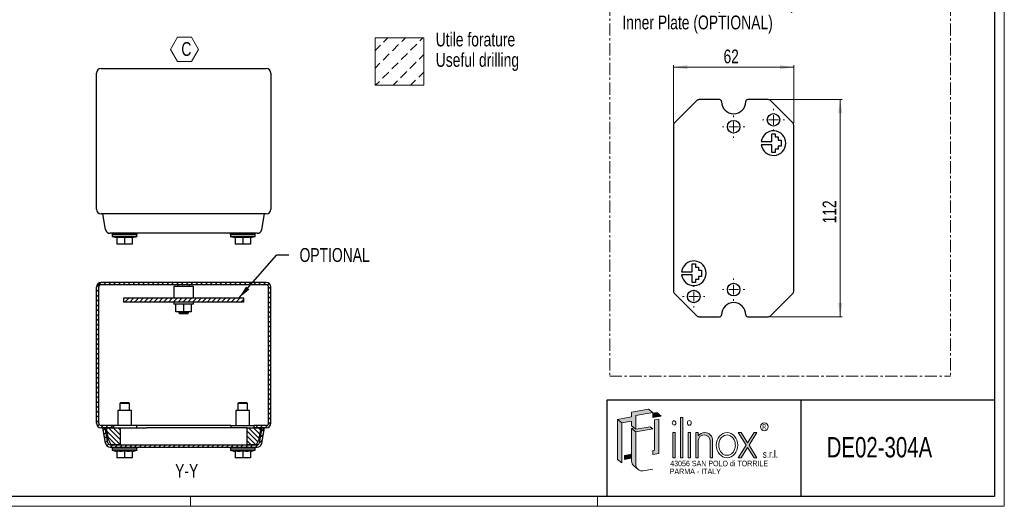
# Model space of a CAD drawing. Header units: millimetres. Extents: x 0 to 841, y 0 to 594.
# Tile 2 of 3: x 333 to 841, y 0 to 251. Entities that reach past the tile are written whole.
import ezdxf
from ezdxf.enums import TextEntityAlignment as Align

# ---------------------------------------------------------------- set-up
doc = ezdxf.new("R2010")
doc.units = ezdxf.units.MM
doc.linetypes.add('CENTER', pattern=[10.159999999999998, 6.35, -1.27, 1.27, -1.27])
doc.styles.add('SLDTEXTSTYLE0', font='TXT', dxfattribs={"width": 0.75})
doc.styles.add('SLDTEXTSTYLE1', font='TXT', dxfattribs={"width": 0.6328001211})
doc.styles.add('SLDTEXTSTYLE2', font='TXT', dxfattribs={"width": 0.8214676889})
doc.styles.add('SLDTEXTSTYLE3', font='TXT', dxfattribs={"width": 0.7720111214})
doc.styles.add('SLDTEXTSTYLE4', font='TXT', dxfattribs={"width": 0.7700328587})
doc.dimstyles.new('SLDDIMSTYLE1', dxfattribs={"dimtxt": 7.0555555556, "dimasz": 7.0555555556, "dimexe": 0, "dimexo": 0.0625, "dimgap": 1.7638888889, "dimtad": 1, "dimrnd": 1e-09, "dimzin": 12, "dimdsep": 46, "dimtxsty": 'SLDTEXTSTYLE0', "dimsah": 1, "dimcen": 0.09, "dimadec": 0, "dimazin": 3, "dimtfac": 1, "dimtofl": 0, "dimtmove": 0, "dimatfit": 3, "dimfxl": 1, "dimfrac": 2, "dimtolj": 1, "dimtzin": 12, "dimarcsym": 0})
doc.dimstyles.new('SLDDIMSTYLE5', dxfattribs={"dimtxt": 0.18, "dimasz": 7.0555555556, "dimexe": 0, "dimexo": 0.0625, "dimgap": 0, "dimtad": 0, "dimtih": 1, "dimtoh": 1, "dimdec": 0, "dimrnd": 1e-09, "dimzin": 0, "dimdsep": 46, "dimtxsty": 'Standard', "dimsah": 1, "dimcen": 0.09, "dimadec": 0, "dimazin": 0, "dimtfac": 7.0555555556, "dimtdec": 0, "dimtofl": 0, "dimtmove": 0, "dimatfit": 3, "dimfxl": 1, "dimfrac": 2, "dimtolj": 1, "dimtzin": 0, "dimarcsym": 0})
pattern_1 = [(45, (0, 0), (-1.247257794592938, 1.247257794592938), [])]
pattern_2 = [(135.0000000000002, (0, 0), (-1.247257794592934, -1.247257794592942), [])]

# ---------------------------------------------------------------- blocks, each defined once
blk = doc.blocks.new('SW_NOTE_0')
at = {"color": 0, "linetype": 'Continuous', "lineweight": 18, "char_height": 7.14375, "attachment_point": 1, "style": 'SLDTEXTSTYLE0'}
for s, insert in [('Utile forature', (0, 9.208777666)), ('Useful drilling', (0, -1.3162226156))]:
    blk.add_mtext(s, dxfattribs=dict(at, insert=insert))
blk = doc.blocks.new('Blocco9')
at = {"linetype": 'Continuous'}
h = blk.add_hatch(dxfattribs=at)
h.set_pattern_fill('Leghe al nickel e nickel DIN 201', color=8, scale=1.4285714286, style=0, pattern_type=2)
h.set_pattern_definition([(45.00000209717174, (0, 0), (-4.535714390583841, 4.535714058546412), [4.535714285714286, -2.267857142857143])])
h.paths.add_polyline_path([(540.8547145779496, 224.3429567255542), (540.8547145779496, 248.8491863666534), (515.6979922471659, 248.8491863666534), (515.6979922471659, 224.3429567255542)], flags=0)
at = {"color": 7, "linetype": 'Continuous', "lineweight": 18}
for p, q in [((515.6979922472, 248.8491863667), (540.8547145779, 248.8491863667)), ((515.6979922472, 248.8491863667), (515.6979922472, 224.3429567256)), ((540.8547145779, 248.8491863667), (540.8547145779, 224.3429567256)), ((515.6979922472, 224.3429567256), (540.8547145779, 224.3429567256))]:
    blk.add_line(p, q, dxfattribs=at)
blk.add_blockref('SW_NOTE_0', (547.0257784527, 242.3453425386), dxfattribs=at)
blk = doc.blocks.new('SW_NOTE_0_1')
at = {"color": 0, "linetype": 'Continuous', "lineweight": 18, "insert": (0, 3.3960948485), "char_height": 2.6345355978, "attachment_point": 1, "style": 'SLDTEXTSTYLE1'}
blk.add_mtext('R', dxfattribs=at)
blk = doc.blocks.new('SW_NOTE_0_2')
at = {"color": 0, "linetype": 'Continuous', "lineweight": 18, "insert": (0, 4.8726760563), "char_height": 3.78, "attachment_point": 1, "style": 'SLDTEXTSTYLE2'}
blk.add_mtext('s.r.l.', dxfattribs=at)
blk = doc.blocks.new('SW_NOTE_0_4')
at = {"color": 0, "linetype": 'Continuous', "lineweight": 18, "insert": (0, 3.6545070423), "char_height": 2.835, "attachment_point": 1, "style": 'SLDTEXTSTYLE3'}
blk.add_mtext('PARMA - ITALY', dxfattribs=at)
blk = doc.blocks.new('SW_NOTE_0_5')
at = {"color": 0, "linetype": 'Continuous', "lineweight": 18, "insert": (0, 3.6545070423), "char_height": 2.835, "attachment_point": 1, "style": 'SLDTEXTSTYLE4'}
blk.add_mtext('43056 SAN POLO di TORRILE', dxfattribs=at)
blk = doc.blocks.new('ILINOX_1')
at = {"linetype": 'Continuous'}
for points in [[(12.56238813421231, 42.93049448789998), (17.68767981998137, 43.83422169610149), (17.68767981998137, 41.49485084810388), (19.06997814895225, 40.33496483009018), (19.83815426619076, 39.69038853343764), (19.83815426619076, 46.70850107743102), (28.59271034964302, 48.25216551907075), (26.44223590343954, 50.05662783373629), (17.68767981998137, 48.51296339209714), (17.68767981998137, 46.01787067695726), (10.41191368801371, 44.73495680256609)], [(28.59271034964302, 45.75707280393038), (32.83609695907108, 46.5052963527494), (30.68562251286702, 48.30975866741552), (28.59271034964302, 47.9407217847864)], [(10.41191368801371, 24.14849334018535), (12.5623881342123, 22.3440310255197), (12.56238813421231, 42.93049448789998), (10.41191368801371, 44.73495680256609)], [(19.83815426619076, 39.69038853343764), (19.06997814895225, 40.33496483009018), (17.68767981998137, 40.09122833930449), (19.83815426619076, 38.28676602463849), (28.59271034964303, 39.83043046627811), (27.21041202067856, 40.99031648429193)], [(31.64678478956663, 27.09661558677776), (31.64678478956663, 44.83252775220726), (29.49631034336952, 44.47994683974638), (29.49631034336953, 28.9010779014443), (28.59271034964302, 28.77953397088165), (28.59271034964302, 26.595884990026)], [(42.91513113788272, 24.96253889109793), (44.13251886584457, 24.96253889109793), (44.13251886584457, 45.730596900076), (42.91513113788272, 45.730596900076)], [(38.97076181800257, 24.96253889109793), (40.18814954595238, 24.96253889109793), (40.18814954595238, 37.95874071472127), (38.97076181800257, 37.95874071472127)], [(46.85950045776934, 24.96253889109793), (48.07688818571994, 24.96253889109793), (48.07688818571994, 37.95874071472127), (46.85950045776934, 37.95874071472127)], [(76.77883987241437, 31.47582477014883), (72.70793607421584, 24.96253889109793), (74.17893974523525, 24.96253889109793), (77.51434170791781, 30.29905077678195), (80.84974367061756, 24.96253889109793), (82.32074734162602, 24.96253889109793), (78.24984354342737, 31.47582477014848), (82.30176566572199, 37.95874071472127), (80.83076199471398, 37.95874071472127), (77.5143417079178, 32.65259876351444), (74.19792142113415, 37.95874071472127), (72.72691775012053, 37.95874071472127)], [(13.96601064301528, 24.01680319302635), (17.68767981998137, 24.67303388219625), (17.68767981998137, 26.85668286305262), (13.96601064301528, 26.20045217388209)]]:
    blk.add_hatch(color=7, dxfattribs=at).paths.add_polyline_path(points, flags=0)
h = blk.add_hatch(color=7, dxfattribs=at)
edge = h.paths.add_edge_path(flags=0)
edge.add_arc((23.11327345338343, 21.44942304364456), 3.275119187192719, 180, 229.9999999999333, ccw=False)
edge.add_line((19.83815426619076, 21.44942304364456), (19.83815426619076, 38.28676602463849))
edge.add_line((19.83815426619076, 38.28676602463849), (17.68767981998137, 40.09122833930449))
edge.add_line((17.68767981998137, 40.09122833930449), (17.68767981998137, 26.85668286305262))
edge.add_line((17.68767981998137, 26.85668286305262), (17.68767981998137, 24.67303388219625))
edge.add_line((17.68767981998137, 24.67303388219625), (17.68767981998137, 23.2538853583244))
edge.add_arc((20.96279900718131, 23.2538853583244), 3.275119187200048, 180, 230.000000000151)
edge.add_line((18.85759297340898, 20.74499850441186), (21.0080674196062, 18.94053618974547))
h = blk.add_hatch(color=7, dxfattribs=at)
edge = h.paths.add_edge_path(flags=0)
edge.add_arc((55.41255143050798, 33.95314528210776), 4.005804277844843, 356.7216528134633, 449.8209872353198)
edge.add_arc((55.41139036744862, 33.58153046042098), 4.377420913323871, 89.82098723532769, 140.7560060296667)
edge.add_line((52.02125750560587, 36.35079264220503), (52.02125750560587, 37.95874071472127))
edge.add_line((52.02125750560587, 37.95874071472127), (50.80386977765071, 37.95874071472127))
edge.add_line((50.80386977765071, 37.95874071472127), (50.80386977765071, 24.96253889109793))
edge.add_line((50.80386977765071, 24.96253889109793), (52.02125750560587, 24.96253889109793))
edge.add_line((52.02125750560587, 24.96253889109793), (52.02125750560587, 33.72407548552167))
edge.add_arc((55.10783500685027, 33.65397965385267), 3.087373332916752, 1.3009571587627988, 178.6990428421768, ccw=False)
edge.add_line((58.19441250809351, 33.72407548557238), (58.19441250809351, 24.96253889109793))
edge.add_line((58.19441250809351, 24.96253889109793), (59.41180020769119, 24.96253889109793))
edge.add_line((59.41180020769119, 24.96253889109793), (59.41180020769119, 33.72406640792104))
at = {"color": 7, "linetype": 'Continuous', "lineweight": 25}
for p, q in [((5.0034791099, 4.9186188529), (5.0034791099, 54.9186188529)), ((5.0034791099, 54.9186188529), (205.0034791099, 54.9186188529)), ((105.0034791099, 54.9186188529), (105.0034791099, 4.9186188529))]:
    blk.add_line(p, q, dxfattribs=at)
at = {"color": 7, "linetype": 'Continuous', "lineweight": 18}
for p, q in [((5.0034791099, 54.9186188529), (5.0034791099, 4.9186188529)), ((17.68767982, 46.017870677), (10.411913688, 44.7349568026)), ((26.4422359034, 50.0566278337), (17.68767982, 48.5129633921)), ((17.68767982, 48.5129633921), (17.68767982, 46.017870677)), ((19.8381542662, 46.7085010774), (28.5927103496, 48.2521655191)), ((19.8381542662, 39.6903885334), (19.8381542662, 46.7085010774)), ((28.5927103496, 48.2521655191), (26.4422359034, 50.0566278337)), ((30.6856225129, 48.3097586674), (28.5927103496, 47.9407217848)), ((28.5927103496, 47.9407217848), (28.5927103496, 45.7570728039)), ((32.8360969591, 46.5052963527), (28.5927103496, 45.7570728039)), ((32.8360969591, 46.5052963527), (30.6856225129, 48.3097586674)), ((12.5623881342, 42.9304944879), (10.411913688, 44.7349568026)), ((10.411913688, 44.7349568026), (10.411913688, 24.1484933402)), ((12.5623881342, 42.9304944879), (17.68767982, 43.8342216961)), ((12.5623881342, 22.3440310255), (12.5623881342, 42.9304944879)), ((17.68767982, 43.8342216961), (17.68767982, 41.4948508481)), ((19.8381542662, 39.6903885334), (17.68767982, 41.4948508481)), ((27.2104120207, 40.9903164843), (19.8381542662, 39.6903885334)), ((28.5927103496, 39.8304304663), (27.2104120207, 40.9903164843)), ((31.6467847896, 44.8325277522), (29.4963103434, 44.4799468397)), ((29.4963103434, 44.4799468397), (29.4963103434, 28.9010779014)), ((31.6467847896, 44.8325277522), (31.6467847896, 27.0966155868)), ((44.1325188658, 45.7305969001), (42.9151311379, 45.7305969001)), ((42.9151311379, 45.7305969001), (42.9151311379, 24.9625388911)), ((44.1325188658, 24.9625388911), (44.1325188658, 45.7305969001)), ((19.069978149, 40.3349648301), (17.68767982, 40.0912283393)), ((19.8381542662, 38.2867660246), (17.68767982, 40.0912283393)), ((17.68767982, 23.2538853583), (17.68767982, 40.0912283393)), ((28.5927103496, 39.8304304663), (19.8381542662, 38.2867660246)), ((19.8381542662, 21.4494230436), (19.8381542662, 38.2867660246)), ((40.188149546, 37.9587407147), (38.970761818, 37.9587407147)), ((38.970761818, 24.9625388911), (38.970761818, 37.9587407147)), ((40.188149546, 24.9625388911), (40.188149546, 37.9587407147)), ((48.0768881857, 37.9587407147), (46.8595004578, 37.9587407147)), ((46.8595004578, 24.9625388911), (46.8595004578, 37.9587407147)), ((48.0768881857, 24.9625388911), (48.0768881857, 37.9587407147)), ((50.8038697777, 37.9587407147), (52.0212575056, 37.9587407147)), ((50.8038697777, 24.9625388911), (50.8038697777, 37.9587407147)), ((52.0212575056, 36.3507926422), (52.0212575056, 37.9587407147)), ((72.7269177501, 37.9587407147), (74.1979214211, 37.9587407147)), ((72.7269177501, 37.9587407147), (76.7788398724, 31.4758247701)), ((77.5143417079, 32.6525987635), (74.1979214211, 37.9587407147)), ((80.8307619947, 37.9587407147), (77.5143417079, 32.6525987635)), ((78.2498435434, 31.4758247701), (82.3017656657, 37.9587407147)), ((80.8307619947, 37.9587407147), (82.3017656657, 37.9587407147)), ((52.0212575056, 24.9625388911), (52.0212575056, 33.7240754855)), ((58.1944125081, 33.7240754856), (58.1944125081, 24.9625388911)), ((59.4118002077, 33.7240664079), (59.4118002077, 24.9625388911)), ((72.7079360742, 24.9625388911), (76.7788398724, 31.4758247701)), ((78.2498435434, 31.4758247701), (82.3207473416, 24.9625388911)), ((13.966010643, 26.2004521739), (17.68767982, 26.8566828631)), ((13.966010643, 26.2004521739), (13.966010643, 24.016803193)), ((28.5927103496, 28.7795339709), (29.4963103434, 28.9010779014)), ((28.5927103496, 28.7795339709), (28.5927103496, 26.59588499)), ((28.5927103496, 26.59588499), (31.6467847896, 27.0966155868)), ((74.1789397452, 24.9625388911), (77.5143417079, 30.2990507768)), ((77.5143417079, 30.2990507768), (80.8497436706, 24.9625388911)), ((10.411913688, 24.1484933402), (12.5623881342, 22.3440310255)), ((13.966010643, 24.016803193), (17.68767982, 24.6730338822)), ((18.8575929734, 20.7449985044), (21.0080674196, 18.9405361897)), ((38.970761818, 24.9625388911), (40.188149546, 24.9625388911)), ((42.9151311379, 24.9625388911), (44.1325188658, 24.9625388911)), ((46.8595004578, 24.9625388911), (48.0768881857, 24.9625388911)), ((50.8038697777, 24.9625388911), (52.0212575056, 24.9625388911)), ((58.1944125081, 24.9625388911), (59.4118002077, 24.9625388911)), ((72.7079360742, 24.9625388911), (74.1789397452, 24.9625388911)), ((80.8497436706, 24.9625388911), (82.3207473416, 24.9625388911)), ((28.5927103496, 19.0899524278), (23.6819919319, 18.2240602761))]:
    blk.add_line(p, q, dxfattribs=at)
blk.add_circle((86.1759450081, 40.925645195), 1.986733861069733, dxfattribs=at)
for centre, radius, start, end in [((55.4113903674, 33.5815304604), 4.377420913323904, 89.8209872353, 140.7560060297), ((55.1078350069, 33.6539796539), 3.087373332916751, 1.3009571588, 178.6990428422), ((55.4125514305, 33.9531452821), 4.005804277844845, 356.7216528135, 89.8209872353), ((20.9627990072, 23.2538853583), 3.275119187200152, 180, 230.0000000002), ((23.1132734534, 21.4494230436), 3.275119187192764, 180, 279.9999999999)]:
    blk.add_arc(centre, radius, start, end, dxfattribs=at)
for centre, major_axis, ratio in [((39.579455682, 42.9454298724), (0, 1.109731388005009), 0.8176290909), ((47.4681943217, 42.9454298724), (0, 1.233034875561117), 0.8176290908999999), ((66.9054482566, 31.4606398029), (0, 6.498100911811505), 0.8532216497)]:
    blk.add_ellipse(centre, major_axis=major_axis, ratio=ratio, dxfattribs=at)
at = {"color": 7, "linetype": 'Continuous', "lineweight": 0}
for points, knots in [([(66.90544825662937, 36.71134071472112), (66.51653749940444, 36.71134071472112), (66.1274217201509, 36.64622045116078), (65.255528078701, 36.34594498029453), (64.77941694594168, 36.06418698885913), (63.92732585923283, 35.29277647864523), (63.55256352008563, 34.80285215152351), (62.9741960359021, 33.67504274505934), (62.77133090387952, 33.03786908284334), (62.57811426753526, 31.71293355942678), (62.5879379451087, 31.02601168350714), (62.8185006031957, 29.71066903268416), (63.03902612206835, 29.0830880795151), (63.64732569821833, 27.98180101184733), (64.0342956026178, 27.50876645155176), (64.90400368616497, 26.77432485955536), (65.3855503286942, 26.51250535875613), (66.37755019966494, 26.21258249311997), (66.8884643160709, 26.17319874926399), (67.39236045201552, 26.24407751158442)], [0, 0, 0, 0, 0.2858004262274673, 0.2858004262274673, 0.65770496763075, 0.65770496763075, 1.029609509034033, 1.029609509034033, 1.401514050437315, 1.401514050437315, 1.773418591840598, 1.773418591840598, 2.145323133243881, 2.145323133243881, 2.517227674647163, 2.517227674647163, 2.889132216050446, 2.889132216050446, 3.261036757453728, 3.261036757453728, 3.261036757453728, 3.261036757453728]), ([(67.39236045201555, 26.24407751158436), (67.9093532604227, 26.31679847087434), (68.42025569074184, 26.50645209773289), (69.36913885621, 27.11547107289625), (69.80609686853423, 27.53588705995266), (70.52723115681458, 28.56368245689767), (70.81025083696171, 29.17053129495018), (71.16357604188, 30.47840188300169), (71.23348646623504, 31.17847741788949), (71.14523844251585, 32.55623076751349), (70.98716542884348, 33.23295482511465), (70.47593060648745, 34.45303970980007), (70.1234333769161, 34.99551339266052), (69.29426930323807, 35.86997781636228), (68.81897500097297, 36.20194556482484), (67.86167798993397, 36.61296792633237), (67.38329073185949, 36.7113407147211), (66.9054482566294, 36.71134071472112)], [3.261036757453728, 3.261036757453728, 3.261036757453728, 3.261036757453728, 3.642607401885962, 3.642607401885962, 4.024178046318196, 4.024178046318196, 4.405748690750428, 4.405748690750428, 4.787319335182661, 4.787319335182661, 5.168889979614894, 5.168889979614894, 5.550460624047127, 5.550460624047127, 5.93203126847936, 5.93203126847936, 6.283185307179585, 6.283185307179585, 6.283185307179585, 6.283185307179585])]:
    blk.add_open_spline(points, degree=3, knots=knots, dxfattribs=at)
at = {"color": 7, "linetype": 'Continuous', "lineweight": 18}
for name, p in [('SW_NOTE_0_1', (85.1119381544, 38.8364042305)), ('SW_NOTE_0_2', (85.3443093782, 23.8417130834)), ('SW_NOTE_0_5', (37.5766296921, 19.794521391)), ('SW_NOTE_0_4', (37.3214796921, 15.7097121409))]:
    blk.add_blockref(name, p, dxfattribs=at)
at = {"color": 7, "linetype": 'Continuous', "lineweight": 18, "style": 'SLDTEXTSTYLE0', "width": 0.75}
blk.add_attdef('AUTOATTR0', text='', height=10.5, dxfattribs=at).set_placement((118.3422711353, 22.0028197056), align=Align.BOTTOM_LEFT)
blk = doc.blocks.new('SW_NOTE_0_6')
at = {"color": 0, "linetype": 'Continuous', "lineweight": 18}
for p, q in [((-3.3574997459, 5.4220659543), (0.2560157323, 11.6808583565)), ((0.2560157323, 11.6808583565), (7.4830466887, 11.6808583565)), ((7.4830466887, 11.6808583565), (11.0965621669, 5.4220659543)), ((0.2560157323, -0.8367264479), (-3.3574997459, 5.4220659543)), ((11.0965621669, 5.4220659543), (7.4830466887, -0.8367264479)), ((7.4830466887, -0.8367264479), (0.2560157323, -0.8367264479))]:
    blk.add_line(p, q, dxfattribs=at)
at = {"color": 0, "linetype": 'Continuous', "lineweight": 18, "insert": (2.193400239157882, 9.208777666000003), "char_height": 7.14375, "attachment_point": 1, "style": 'SLDTEXTSTYLE0'}
blk.add_mtext('C', dxfattribs=at)
blk = doc.blocks.new('SW_NOTE_0_7')
at = {"color": 0, "linetype": 'Continuous', "lineweight": 18, "char_height": 7.14375, "attachment_point": 1, "style": 'SLDTEXTSTYLE0'}
for s, insert in [('Piastra interna (OPTIONAL)', (0, 9.208777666)), ('Inner Plate (OPTIONAL)', (0, -1.3162226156))]:
    blk.add_mtext(s, dxfattribs=dict(at, insert=insert))
blk = doc.blocks.new('_D_11')
at = {"color": 7, "linetype": 'Continuous', "lineweight": 0}
for p, q in [((670.3196013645, 197.5334108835), (670.3196013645, 227.4816615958)), ((670.3196013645, 226.4816615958), (732.3196013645, 226.4816615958)), ((732.3196013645, 197.5334108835), (732.3196013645, 227.4816615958))]:
    blk.add_line(p, q, dxfattribs=at)
at = {"color": 7, "linetype": 'Continuous', "lineweight": 18}
for points in [[(670.3196013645, 226.4816615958), (677.3751569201, 225.3961915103), (677.3751569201, 227.5671316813)], [(732.3196013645, 226.4816615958), (725.264045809, 227.5671316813), (725.264045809, 225.3961915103)]]:
    blk.add_solid(points, dxfattribs=at)
at = {"color": 7, "linetype": 'Continuous', "lineweight": 18, "insert": (696.106329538, 235.576750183), "char_height": 7.0555555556, "attachment_point": 1, "style": 'SLDTEXTSTYLE0'}
blk.add_mtext('62', dxfattribs=at)
blk = doc.blocks.new('_D_12')
at = {"color": 7, "linetype": 'Continuous', "lineweight": 0}
for p, q in [((720.116805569, 209.736206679), (757.3196013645, 209.736206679)), ((756.3196013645, 209.736206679), (756.3196013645, 97.736206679)), ((720.116805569, 97.736206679), (757.3196013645, 97.736206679))]:
    blk.add_line(p, q, dxfattribs=at)
at = {"color": 7, "linetype": 'Continuous', "lineweight": 18}
for points in [[(756.3196013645, 209.736206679), (755.2341312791, 202.6806511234), (757.40507145, 202.6806511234)], [(756.3196013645, 97.736206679), (757.40507145, 104.7917622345), (755.2341312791, 104.7917622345)]]:
    blk.add_solid(points, dxfattribs=at)
at = {"color": 7, "linetype": 'Continuous', "lineweight": 18, "insert": (747.2245127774, 145.9162989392), "char_height": 7.0555555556, "attachment_point": 1, "rotation": 90.00000000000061, "style": 'SLDTEXTSTYLE0'}
blk.add_mtext('112', dxfattribs=at)
blk = doc.blocks.new('SW_CENTERMARKSYMBOL_0')
at = {"color": 0, "linetype": 'Continuous', "lineweight": 18}
for p, q in [((0, 5), (0, 5.75)), ((-5, 0), (-5.75, 0)), ((0, 0), (-2.5, 0)), ((0, 0), (0, 2.5)), ((0, 0), (0, -2.5)), ((0, 0), (2.5, 0)), ((5, 0), (5.75, 0)), ((0, -5), (0, -5.75))]:
    blk.add_line(p, q, dxfattribs=at)
blk = doc.blocks.new('SW_CENTERMARKSYMBOL_1')
at = {"color": 0, "linetype": 'Continuous', "lineweight": 18}
for p, q in [((0, 5), (0, 5.75)), ((-5, 0), (-5.75, 0)), ((0, 0), (-2.5, 0)), ((0, 0), (0, 2.5)), ((0, 0), (0, -2.5)), ((0, 0), (2.5, 0)), ((5, 0), (5.75, 0)), ((0, -5), (0, -5.75))]:
    blk.add_line(p, q, dxfattribs=at)
blk = doc.blocks.new('SW_CENTERMARKSYMBOL_2')
at = {"color": 0, "linetype": 'Continuous', "lineweight": 18}
for p, q in [((0, 5), (0, 5.75)), ((-5, 0), (-5.75, 0)), ((0, 0), (-2.5, 0)), ((0, 0), (0, 2.5)), ((0, 0), (0, -2.5)), ((0, 0), (2.5, 0)), ((5, 0), (5.75, 0)), ((0, -5), (0, -5.75))]:
    blk.add_line(p, q, dxfattribs=at)
blk = doc.blocks.new('SW_CENTERMARKSYMBOL_3')
at = {"color": 0, "linetype": 'Continuous', "lineweight": 18}
for p, q in [((0, 5), (0, 5.75)), ((-5, 0), (-5.75, 0)), ((0, 0), (-2.5, 0)), ((0, 0), (0, 2.5)), ((0, 0), (0, -2.5)), ((0, 0), (2.5, 0)), ((5, 0), (5.75, 0)), ((0, -5), (0, -5.75))]:
    blk.add_line(p, q, dxfattribs=at)

msp = doc.modelspace()

# ---------------------------------------------------------------- hatches: boundary and pattern name
at = {"linetype": 'Continuous', "lineweight": 18}
h = msp.add_hatch(dxfattribs=at)
h.set_pattern_fill('ANSI31', scale=0.5555555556, style=0)
h.set_pattern_definition(pattern_1)
edge = h.paths.add_edge_path(flags=0)
edge.add_line((372.4964839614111, 113.0477392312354), (372.4964839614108, 42.84773923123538))
edge.add_arc((374.8964839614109, 42.84773923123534), 2.4, 179.9999999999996, 270.0000000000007)
edge.add_line((374.8964839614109, 40.44773923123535), (381.2964839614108, 40.44773923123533))
edge.add_line((381.2964839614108, 40.44773923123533), (381.2964839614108, 41.64773923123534))
edge.add_line((381.2964839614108, 41.64773923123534), (374.8964839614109, 41.64773923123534))
edge.add_arc((374.8964839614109, 42.84773923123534), 1.2, 179.9999999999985, 270, ccw=False)
edge.add_line((373.6964839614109, 42.84773923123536), (373.6964839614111, 113.0477392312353))
edge.add_arc((374.896483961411, 113.0477392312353), 1.2, 89.99999999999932, 179.9999999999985, ccw=False)
edge.add_line((374.896483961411, 114.2477392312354), (460.0964839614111, 114.2477392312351))
edge.add_arc((460.0964839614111, 113.0477392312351), 1.2, -1.4210854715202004e-12, 89.99999999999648, ccw=False)
edge.add_line((461.2964839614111, 113.0477392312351), (461.2964839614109, 42.84773923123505))
edge.add_arc((460.0964839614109, 42.84773923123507), 1.2, 270, 359.9999999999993, ccw=False)
edge.add_line((460.0964839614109, 41.64773923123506), (453.6964839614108, 41.64773923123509))
edge.add_line((453.6964839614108, 41.64773923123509), (453.6964839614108, 40.44773923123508))
edge.add_line((453.6964839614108, 40.44773923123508), (460.0964839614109, 40.44773923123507))
edge.add_arc((460.0964839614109, 42.84773923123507), 2.4, 270.0000000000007, 360.0000000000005)
edge.add_line((462.4964839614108, 42.84773923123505), (462.4964839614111, 113.0477392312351))
edge.add_arc((460.0964839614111, 113.0477392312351), 2.4, 4.58e-13, 89.99999999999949)
edge.add_line((460.0964839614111, 115.4477392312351), (374.896483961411, 115.4477392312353))
edge.add_arc((374.896483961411, 113.0477392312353), 2.4, 90, 179.9999999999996)
h = msp.add_hatch(dxfattribs=at)
h.set_pattern_fill('ANSI31', scale=0.5555555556, style=0)
h.set_pattern_definition(pattern_1)
h.paths.add_polyline_path([(448.4964839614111, 107.2477392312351), (386.4964839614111, 107.2477392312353), (386.4964839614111, 105.2477392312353), (448.4964839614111, 105.2477392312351)], flags=0)
h = msp.add_hatch(dxfattribs=at)
h.set_pattern_fill('ANSI31', scale=0.5555555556, style=0)
h.set_pattern_definition(pattern_1)
edge = h.paths.add_edge_path(flags=0)
edge.add_line((379.5985928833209, 30.44773923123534), (455.3943750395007, 30.44773923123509))
edge.add_arc((455.3943750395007, 32.84773923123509), 2.4, 270.0000000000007, 350.0000000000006)
edge.add_line((457.75791364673, 32.43098360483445), (459.1714839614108, 40.44773923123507))
edge.add_line((459.1714839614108, 40.44773923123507), (457.952972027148, 40.44773923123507))
edge.add_line((457.952972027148, 40.44773923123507), (456.5761443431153, 32.63936141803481))
edge.add_arc((455.3943750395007, 32.8477392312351), 1.2, 270, 350.00000000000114, ccw=False)
edge.add_line((455.3943750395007, 31.64773923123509), (379.5985928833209, 31.64773923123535))
edge.add_arc((379.5985928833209, 32.84773923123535), 1.2, 190.0000000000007, 270, ccw=False)
edge.add_line((378.4168235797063, 32.63936141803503), (377.0399958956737, 40.44773923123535))
edge.add_line((377.0399958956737, 40.44773923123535), (375.8214839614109, 40.44773923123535))
edge.add_line((375.8214839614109, 40.44773923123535), (377.2350542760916, 32.43098360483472))
edge.add_arc((379.5985928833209, 32.84773923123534), 2.4, 190.0000000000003, 270.0000000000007)
h = msp.add_hatch(dxfattribs=at)
h.set_pattern_fill('ANSI31', scale=0.5555555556, angle=90, style=0)
h.set_pattern_definition(pattern_2)
h.paths.add_polyline_path([(378.5075880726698, 35.84773923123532), (378.1931001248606, 35.44773923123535), (380.0464839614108, 31.64773923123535), (384.7464839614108, 31.64773923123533), (384.7464839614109, 40.44773923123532), (377.6964839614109, 40.44773923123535)], flags=0)
h = msp.add_hatch(dxfattribs=at)
h.set_pattern_fill('ANSI31', scale=0.5555555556, angle=90, style=0)
h.set_pattern_definition(pattern_2)
h.paths.add_polyline_path([(457.2964839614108, 40.44773923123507), (450.2464839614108, 40.4477392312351), (450.2464839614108, 31.64773923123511), (454.9464839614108, 31.64773923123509), (456.799867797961, 35.44773923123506), (456.4853798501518, 35.84773923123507)], flags=0)

# ---------------------------------------------------------------- linework, layer by layer
at = {"color": 7, "linetype": 'Continuous', "lineweight": 18}
for p, q in [((841.0034791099, -0.0813811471), (841.0034791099, 593.9186188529)), ((836.0034791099, 4.9186188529), (5.0034791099, 4.9186188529)), ((421.0034791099, 4.9186188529), (421.0034791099, -0.0813811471)), ((631.0034791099, 4.9186188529), (631.0034791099, -0.0813811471)), ((836.0034791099, 4.9186188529), (636.0034791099, 4.9186188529)), ((0.0034791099, -0.0813811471), (841.0034791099, -0.0813811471))]:
    msp.add_line(p, q, dxfattribs=at)
at = {"color": 7, "linetype": 'Continuous', "lineweight": 25}
for p, q in [((836.0034791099, 588.9186188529), (836.0034791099, 4.9186188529)), ((374.8964839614, 225.7731704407), (460.0964839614, 225.7731704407)), ((372.4964839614, 153.1731704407), (372.4964839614, 223.3731704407)), ((462.4964839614, 223.3731704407), (462.4964839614, 153.1731704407)), ((682.1081835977, 209.1504202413), (670.9053878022, 197.9476244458)), ((694.0696013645, 209.736206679), (683.5223971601, 209.736206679)), ((719.116805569, 209.736206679), (708.5696013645, 209.736206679)), ((731.7338149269, 197.9476244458), (720.5310191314, 209.1504202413)), ((670.3196013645, 196.5334108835), (670.3196013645, 110.9390024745)), ((732.3196013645, 110.9390024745), (732.3196013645, 196.5334108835)), ((715.5903716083, 188.1063816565), (721.089776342, 188.1063816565)), ((721.089776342, 188.1063816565), (721.089776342, 192.1063816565)), ((721.089776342, 192.1063816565), (722.689776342, 192.1063816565)), ((722.689776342, 192.1063816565), (722.689776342, 190.5063816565)), ((722.689776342, 190.5063816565), (724.289776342, 190.5063816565)), ((724.289776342, 190.5063816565), (724.289776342, 188.9063816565)), ((724.289776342, 188.9063816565), (725.889776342, 188.9063816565)), ((725.889776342, 188.9063816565), (725.889776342, 185.7063816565)), ((721.089776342, 186.5063816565), (715.5903716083, 186.5063816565)), ((721.089776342, 182.5063816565), (721.089776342, 186.5063816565)), ((724.289776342, 184.1063816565), (722.689776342, 184.1063816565)), ((722.689776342, 184.1063816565), (722.689776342, 182.5063816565)), ((725.889776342, 185.7063816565), (724.289776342, 185.7063816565)), ((724.289776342, 185.7063816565), (724.289776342, 184.1063816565)), ((722.689776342, 182.5063816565), (721.089776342, 182.5063816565)), ((460.0964839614, 150.7731704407), (374.8964839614, 150.7731704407)), ((377.2350542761, 142.7564148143), (375.8214839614, 150.7731704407)), ((457.7579136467, 142.7564148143), (459.1714839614, 150.7731704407)), ((380.5714839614, 140.7731704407), (380.5714839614, 140.1731704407)), ((393.4214839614, 140.1731704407), (380.5714839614, 140.1731704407)), ((380.5714839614, 139.1731704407), (382.9964839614, 138.5685500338)), ((393.4214839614, 139.1731704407), (380.5714839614, 139.1731704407)), ((380.5964839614, 140.1731704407), (380.5964839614, 139.1731704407)), ((382.9964839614, 138.7228347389), (382.9964839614, 135.1731704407)), ((451.5379136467, 140.7731704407), (383.4550542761, 140.7731704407)), ((386.9964839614, 138.7228347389), (386.9964839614, 135.1731704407)), ((390.9964839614, 138.5685500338), (393.4214839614, 139.1731704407)), ((390.9964839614, 138.7228347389), (390.9964839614, 135.1731704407)), ((393.3964839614, 139.1731704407), (393.3964839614, 140.1731704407)), ((393.4214839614, 140.1731704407), (393.4214839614, 140.7731704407)), ((441.5714839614, 140.7731704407), (441.5714839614, 140.1731704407)), ((454.4214839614, 140.1731704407), (441.5714839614, 140.1731704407)), ((441.5714839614, 139.1731704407), (443.9964839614, 138.5685500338)), ((454.4214839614, 139.1731704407), (441.5714839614, 139.1731704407)), ((441.5964839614, 140.1731704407), (441.5964839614, 139.1731704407)), ((443.9964839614, 138.7228347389), (443.9964839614, 135.1731704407)), ((447.9964839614, 138.7228347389), (447.9964839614, 135.1731704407)), ((451.9964839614, 138.5685500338), (454.4214839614, 139.1731704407)), ((451.9964839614, 138.7228347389), (451.9964839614, 135.1731704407)), ((454.3964839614, 139.1731704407), (454.3964839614, 140.1731704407)), ((454.4214839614, 140.1731704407), (454.4214839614, 140.7731704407)), ((386.9964839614, 135.1731704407), (382.9964839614, 135.1731704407)), ((390.9964839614, 135.1731704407), (386.9964839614, 135.1731704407)), ((447.9964839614, 135.1731704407), (443.9964839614, 135.1731704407)), ((451.9964839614, 135.1731704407), (447.9964839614, 135.1731704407)), ((679.949426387, 120.9660317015), (679.949426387, 124.9660317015)), ((679.949426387, 124.9660317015), (681.549426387, 124.9660317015)), ((681.549426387, 124.9660317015), (681.549426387, 123.3660317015)), ((681.549426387, 123.3660317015), (683.149426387, 123.3660317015)), ((683.149426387, 123.3660317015), (683.149426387, 121.7660317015)), ((674.4500216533, 120.9660317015), (679.949426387, 120.9660317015)), ((679.949426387, 119.3660317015), (674.4500216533, 119.3660317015)), ((679.949426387, 115.3660317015), (679.949426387, 119.3660317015)), ((683.149426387, 116.9660317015), (681.549426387, 116.9660317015)), ((681.549426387, 116.9660317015), (681.549426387, 115.3660317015)), ((683.149426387, 121.7660317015), (684.749426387, 121.7660317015)), ((684.749426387, 118.5660317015), (683.149426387, 118.5660317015)), ((683.149426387, 118.5660317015), (683.149426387, 116.9660317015)), ((684.749426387, 121.7660317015), (684.749426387, 118.5660317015)), ((372.4964839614, 42.8477392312), (372.4964839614, 113.0477392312)), ((373.6964839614, 42.8477392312), (373.6964839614, 113.0477392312)), ((460.0964839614, 115.4477392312), (374.8964839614, 115.4477392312)), ((460.0964839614, 114.2477392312), (374.8964839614, 114.2477392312)), ((412.4964839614, 113.2477392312), (412.4964839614, 107.2477392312)), ((422.4964839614, 113.2477392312), (412.4964839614, 113.2477392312)), ((414.4964839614, 114.2477392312), (414.4964839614, 113.2477392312)), ((420.4964839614, 113.2477392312), (420.4964839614, 114.2477392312)), ((422.4964839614, 107.2477392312), (422.4964839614, 113.2477392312)), ((461.2964839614, 42.8477392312), (461.2964839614, 113.0477392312)), ((462.4964839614, 42.8477392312), (462.4964839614, 113.0477392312)), ((681.549426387, 115.3660317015), (679.949426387, 115.3660317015)), ((386.4964839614, 107.2477392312), (386.4964839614, 105.2477392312)), ((448.4964839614, 107.2477392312), (386.4964839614, 107.2477392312)), ((448.4964839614, 105.2477392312), (448.4964839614, 107.2477392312)), ((670.9053878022, 109.5247889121), (682.1081835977, 98.3219931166)), ((720.5310191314, 98.3219931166), (731.7338149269, 109.5247889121)), ((448.4964839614, 105.2477392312), (386.4964839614, 105.2477392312)), ((412.4964839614, 105.2477392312), (412.4964839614, 104.2477392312)), ((422.4964839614, 104.2477392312), (412.4964839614, 104.2477392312)), ((413.4964839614, 100.2477392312), (413.4964839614, 104.2477392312)), ((417.4964839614, 100.2477392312), (417.4964839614, 104.2477392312)), ((421.4964839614, 100.2477392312), (421.4964839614, 104.2477392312)), ((422.4964839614, 104.2477392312), (422.4964839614, 105.2477392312)), ((417.4964839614, 100.2477392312), (413.4964839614, 100.2477392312)), ((414.9964839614, 100.2477392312), (414.9964839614, 99.7477392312)), ((414.9964839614, 99.7477392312), (415.4964839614, 99.2477392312)), ((414.9964839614, 99.7477392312), (419.9964839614, 99.7477392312)), ((419.4964839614, 99.2477392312), (415.4964839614, 99.2477392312)), ((421.4964839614, 100.2477392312), (417.4964839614, 100.2477392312)), ((419.4964839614, 99.2477392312), (419.9964839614, 99.7477392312)), ((419.9964839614, 99.7477392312), (419.9964839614, 100.2477392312)), ((683.5223971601, 97.736206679), (694.0696013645, 97.736206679)), ((708.5696013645, 97.736206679), (719.116805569, 97.736206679)), ((384.9964839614, 53.4477392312), (384.4964839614, 52.9477392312)), ((384.4964839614, 52.9477392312), (384.4964839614, 49.2677392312)), ((389.4964839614, 52.9477392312), (384.4964839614, 52.9477392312)), ((384.9964839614, 53.4477392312), (388.9964839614, 53.4477392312)), ((389.4964839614, 52.9477392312), (388.9964839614, 53.4477392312)), ((389.4964839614, 49.2677392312), (389.4964839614, 52.9477392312)), ((445.9964839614, 53.4477392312), (445.4964839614, 52.9477392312)), ((445.4964839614, 52.9477392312), (445.4964839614, 49.2677392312)), ((450.4964839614, 52.9477392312), (445.4964839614, 52.9477392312)), ((445.9964839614, 53.4477392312), (449.9964839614, 53.4477392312)), ((450.4964839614, 52.9477392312), (449.9964839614, 53.4477392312)), ((450.4964839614, 49.2677392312), (450.4964839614, 52.9477392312)), ((383.4964839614, 49.2677392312), (383.4964839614, 41.6477392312)), ((390.4964839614, 49.2677392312), (383.4964839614, 49.2677392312)), ((390.4964839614, 41.6477392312), (390.4964839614, 49.2677392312)), ((444.4964839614, 49.2677392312), (444.4964839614, 41.6477392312)), ((451.4964839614, 49.2677392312), (444.4964839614, 49.2677392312)), ((451.4964839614, 41.6477392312), (451.4964839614, 49.2677392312)), ((381.2964839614, 41.6477392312), (374.8964839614, 41.6477392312)), ((381.2964839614, 41.6477392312), (381.2964839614, 40.4477392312)), ((387.0964839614, 41.6477392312), (381.2964839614, 41.6477392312)), ((393.0964839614, 41.6477392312), (387.0964839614, 41.6477392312)), ((393.0964839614, 41.6477392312), (393.0964839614, 40.4477392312)), ((441.8964839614, 41.6477392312), (393.0964839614, 41.6477392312)), ((441.8964839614, 41.6477392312), (441.8964839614, 40.4477392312)), ((441.8964839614, 41.6477392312), (447.8964839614, 41.6477392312)), ((447.8964839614, 41.6477392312), (453.6964839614, 41.6477392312)), ((453.6964839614, 41.6477392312), (453.6964839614, 40.4477392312)), ((460.0964839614, 41.6477392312), (453.6964839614, 41.6477392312)), ((381.2964839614, 40.4477392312), (374.8964839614, 40.4477392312)), ((377.2350542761, 32.4309836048), (375.8214839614, 40.4477392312)), ((375.8214839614, 40.4477392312), (377.0399958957, 40.4477392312)), ((378.4168235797, 32.639361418), (377.0399958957, 40.4477392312)), ((378.5075880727, 35.8477392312), (377.6964839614, 40.4477392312)), ((377.6964839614, 40.4477392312), (384.7464839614, 40.4477392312)), ((378.1931001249, 35.4477392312), (378.5075880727, 35.8477392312)), ((384.7464839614, 40.4477392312), (384.7464839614, 31.6477392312)), ((384.7464839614, 40.4477392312), (398.3464839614, 40.4477392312)), ((436.6464839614, 40.4477392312), (398.3464839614, 40.4477392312)), ((450.2464839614, 40.4477392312), (436.6464839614, 40.4477392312)), ((450.2464839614, 31.6477392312), (450.2464839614, 40.4477392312)), ((450.2464839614, 40.4477392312), (457.2964839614, 40.4477392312)), ((460.0964839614, 40.4477392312), (453.6964839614, 40.4477392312)), ((457.2964839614, 40.4477392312), (456.4853798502, 35.8477392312)), ((456.4853798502, 35.8477392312), (456.799867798, 35.4477392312)), ((456.5761443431, 32.639361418), (457.9529720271, 40.4477392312)), ((457.7579136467, 32.4309836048), (459.1714839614, 40.4477392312)), ((457.9529720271, 40.4477392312), (459.1714839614, 40.4477392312)), ((380.0464839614, 31.6477392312), (378.1931001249, 35.4477392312)), ((379.5985928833, 31.6477392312), (455.3943750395, 31.6477392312)), ((384.7464839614, 31.6477392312), (380.0464839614, 31.6477392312)), ((454.9464839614, 31.6477392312), (450.2464839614, 31.6477392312)), ((456.799867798, 35.4477392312), (454.9464839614, 31.6477392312)), ((379.5985928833, 30.4477392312), (455.3943750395, 30.4477392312)), ((380.5714839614, 30.4477392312), (380.5714839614, 29.8477392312)), ((393.4214839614, 29.8477392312), (380.5714839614, 29.8477392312)), ((380.5714839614, 28.8477392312), (382.9964839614, 28.2431188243)), ((393.4214839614, 28.8477392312), (380.5714839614, 28.8477392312)), ((380.5964839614, 29.8477392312), (380.5964839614, 28.8477392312)), ((382.9964839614, 28.3974035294), (382.9964839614, 24.8477392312)), ((386.9964839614, 28.3974035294), (386.9964839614, 24.8477392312)), ((390.9964839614, 28.2431188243), (393.4214839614, 28.8477392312)), ((390.9964839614, 28.3974035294), (390.9964839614, 24.8477392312)), ((393.3964839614, 28.8477392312), (393.3964839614, 29.8477392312)), ((393.4214839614, 29.8477392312), (393.4214839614, 30.4477392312)), ((441.5714839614, 30.4477392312), (441.5714839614, 29.8477392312)), ((454.4214839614, 29.8477392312), (441.5714839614, 29.8477392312)), ((441.5714839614, 28.8477392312), (443.9964839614, 28.2431188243)), ((454.4214839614, 28.8477392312), (441.5714839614, 28.8477392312)), ((441.5964839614, 29.8477392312), (441.5964839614, 28.8477392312)), ((443.9964839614, 28.3974035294), (443.9964839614, 24.8477392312)), ((447.9964839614, 28.3974035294), (447.9964839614, 24.8477392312)), ((451.9964839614, 28.2431188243), (454.4214839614, 28.8477392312)), ((451.9964839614, 28.3974035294), (451.9964839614, 24.8477392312)), ((454.3964839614, 28.8477392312), (454.3964839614, 29.8477392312)), ((454.4214839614, 29.8477392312), (454.4214839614, 30.4477392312)), ((386.9964839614, 24.8477392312), (382.9964839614, 24.8477392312)), ((390.9964839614, 24.8477392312), (386.9964839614, 24.8477392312)), ((447.9964839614, 24.8477392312), (443.9964839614, 24.8477392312)), ((451.9964839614, 24.8477392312), (447.9964839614, 24.8477392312)), ((836.0034791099, 4.9186188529), (5.0034791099, 4.9186188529)), ((836.0034791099, 4.9186188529), (636.0034791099, 4.9186188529))]:
    msp.add_line(p, q, dxfattribs=at)
at = {"color": 7, "linetype": 'CENTER', "lineweight": 18}
for p, q in [((637.347372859, 269.4246514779), (637.347372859, 67.0352326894)), ((813.1965552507, 269.4246514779), (813.1965552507, 67.0352326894)), ((637.347372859, 67.0352326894), (813.1965552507, 67.0352326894))]:
    msp.add_line(p, q, dxfattribs=at)
at = {"color": 7, "linetype": 'Continuous', "lineweight": 25}
for centre, radius in [((701.3196013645, 195.736206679), 3.25), ((721.889776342, 199.3063816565), 3.250000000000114), ((701.3196013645, 111.736206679), 3.25), ((680.749426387, 108.1660317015), 3.25)]:
    msp.add_circle(centre, radius, dxfattribs=at)
for centre, radius, start, end in [((374.8964839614, 223.3731704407), 2.400000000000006, 90, 180), ((460.0964839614, 223.3731704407), 2.400000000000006, 0, 90), ((683.5223971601, 207.736206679), 2, 90, 135), ((694.0696013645, 208.736206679), 1, 0, 90), ((701.3196013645, 208.736206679), 6.250000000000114, 180, 0), ((708.5696013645, 208.736206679), 1, 90, 180), ((719.116805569, 207.736206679), 2.000000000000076, 45, 90), ((672.3196013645, 196.5334108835), 2, 135, 180), ((721.889776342, 187.3063816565), 6.349999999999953, 187.2375986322, 172.7624013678), ((730.3196013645, 196.5334108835), 2.000000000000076, 0, 45), ((374.8964839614, 153.1731704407), 2.400000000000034, 180, 270), ((460.0964839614, 153.1731704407), 2.400000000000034, 270, 0), ((379.5985928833, 143.1731704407), 2.399999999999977, 190, 270), ((455.3943750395, 143.1731704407), 2.399999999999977, 270, 349.9999999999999), ((680.749426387, 120.1660317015), 6.349999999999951, 187.2375986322, 172.7624013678), ((374.8964839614, 113.0477392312), 2.40000000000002, 90, 180), ((374.8964839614, 113.0477392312), 1.200000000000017, 90, 180), ((460.0964839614, 113.0477392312), 2.40000000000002, 0, 90), ((460.0964839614, 113.0477392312), 1.200000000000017, 0, 90), ((672.3196013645, 110.9390024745), 2.000000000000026, 180, 225), ((730.3196013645, 110.9390024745), 2.000000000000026, 315, 0), ((701.3196013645, 98.736206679), 6.25, 0, 180), ((683.5223971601, 99.736206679), 2.000000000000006, 225, 270), ((694.0696013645, 98.736206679), 1, 270, 0), ((708.5696013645, 98.736206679), 1, 180, 270), ((719.116805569, 99.736206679), 2.000000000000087, 270, 315), ((374.8964839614, 42.8477392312), 2.399999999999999, 180, 270), ((374.8964839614, 42.8477392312), 1.200000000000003, 180, 270), ((460.0964839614, 42.8477392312), 2.399999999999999, 270, 0), ((460.0964839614, 42.8477392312), 1.200000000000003, 270, 0), ((379.5985928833, 32.8477392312), 2.400000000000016, 190, 270), ((379.5985928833, 32.8477392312), 1.200000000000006, 190, 270), ((455.3943750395, 32.8477392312), 1.200000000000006, 270, 349.9999999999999), ((455.3943750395, 32.8477392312), 2.399999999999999, 270, 349.9999999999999)]:
    msp.add_arc(centre, radius, start, end, dxfattribs=at)
for points in [[(383.4550542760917, 140.773170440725), (383.2005823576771, 140.773170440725), (382.950461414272, 140.773170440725), (382.4585054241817, 140.773170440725), (382.214069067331, 140.773170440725), (381.7483041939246, 140.773170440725), (381.5272959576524, 140.7731704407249), (381.108998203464, 140.7731704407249), (380.9109485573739, 140.773170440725), (380.5555808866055, 140.773170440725), (380.3959058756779, 140.773170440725), (380.1133055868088, 140.773170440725), (379.9931037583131, 140.773170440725), (379.7993658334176, 140.7731704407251), (379.7247112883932, 140.773170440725), (379.6239538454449, 140.773170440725), (379.598592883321, 140.773170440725), (379.598592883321, 140.773170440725)], [(455.3943750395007, 140.773170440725), (455.3943750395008, 140.773170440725), (455.369014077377, 140.773170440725), (455.2682566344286, 140.773170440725), (455.1936020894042, 140.773170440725), (454.9998641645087, 140.773170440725), (454.879662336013, 140.773170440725), (454.597062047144, 140.773170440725), (454.4373870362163, 140.773170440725), (454.0820193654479, 140.773170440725), (453.8839697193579, 140.7731704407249), (453.4656719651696, 140.773170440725), (453.2446637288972, 140.7731704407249), (452.7788988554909, 140.773170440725), (452.5344624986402, 140.773170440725), (452.0425065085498, 140.773170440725), (451.7923855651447, 140.773170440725), (451.5379136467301, 140.773170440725)]]:
    msp.add_open_spline(points, degree=3, knots=[0, 0, 0, 0, 0.125, 0.125, 0.25, 0.25, 0.375, 0.375, 0.5, 0.5, 0.625, 0.625, 0.75, 0.75, 0.875, 0.875, 1, 1, 1, 1], dxfattribs=at)
for points in [[(386.9964839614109, 138.7228347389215), (386.3298172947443, 138.6268683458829), (384.9964839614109, 138.5102317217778), (383.6631506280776, 138.6268683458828), (382.9964839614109, 138.7228347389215)], [(390.9964839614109, 138.7228347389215), (390.3298172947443, 138.6268683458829), (388.9964839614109, 138.5102317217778), (387.6631506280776, 138.6268683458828), (386.9964839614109, 138.7228347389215)], [(447.9964839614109, 138.7228347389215), (447.3298172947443, 138.6268683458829), (445.9964839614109, 138.5102317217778), (444.6631506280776, 138.6268683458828), (443.9964839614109, 138.7228347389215)], [(451.9964839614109, 138.7228347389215), (451.3298172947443, 138.6268683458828), (449.9964839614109, 138.5102317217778), (448.6631506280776, 138.6268683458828), (447.9964839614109, 138.7228347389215)], [(386.9964839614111, 28.39740352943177), (386.3298172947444, 28.3014371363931), (384.9964839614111, 28.18480051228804), (383.6631506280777, 28.30143713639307), (382.9964839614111, 28.39740352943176)], [(390.9964839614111, 28.39740352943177), (390.3298172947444, 28.3014371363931), (388.9964839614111, 28.18480051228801), (387.6631506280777, 28.30143713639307), (386.9964839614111, 28.39740352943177)], [(447.9964839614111, 28.39740352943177), (447.3298172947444, 28.3014371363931), (445.9964839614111, 28.18480051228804), (444.6631506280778, 28.30143713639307), (443.9964839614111, 28.39740352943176)], [(451.9964839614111, 28.39740352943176), (451.3298172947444, 28.30143713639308), (449.9964839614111, 28.18480051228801), (448.6631506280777, 28.30143713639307), (447.9964839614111, 28.39740352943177)]]:
    msp.add_open_spline(points, degree=3, dxfattribs=at)

# ---------------------------------------------------------------- block references
at = {"color": 7, "linetype": 'Continuous', "lineweight": 18}
for name, p in [('SW_NOTE_0_7', (643.8838460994, 254.4592228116)), ('SW_NOTE_0_6', (414.1035930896, 230.2286395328)), ('SW_CENTERMARKSYMBOL_2', (721.889776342, 199.3063816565)), ('SW_CENTERMARKSYMBOL_0', (701.3196013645, 195.736206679)), ('SW_CENTERMARKSYMBOL_1', (701.3196013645, 111.736206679)), ('SW_CENTERMARKSYMBOL_3', (680.749426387, 108.1660317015))]:
    msp.add_blockref(name, p, dxfattribs=at)
at = {"color": 7, "linetype": 'Continuous'}
msp.add_blockref('Blocco9', (0.5552347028, -7.2051280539), dxfattribs=at)
msp.add_blockref('ILINOX_1', (631, 0), dxfattribs=at).add_auto_attribs({'AUTOATTR0': 'DE02-304A'})

# ---------------------------------------------------------------- texts
at = {"color": 7, "linetype": 'Continuous', "lineweight": 18, "insert": (495.3990610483, 133.1662307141), "char_height": 7.14375, "attachment_point": 2, "style": 'SLDTEXTSTYLE0'}
msp.add_mtext('OPTIONAL', dxfattribs=at)
at = {"color": 7, "linetype": 'Continuous', "lineweight": 0, "insert": (419.0562048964, 21.8187677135), "char_height": 7.14375, "attachment_point": 2, "style": 'SLDTEXTSTYLE0'}
msp.add_mtext('Y-Y', dxfattribs=at)

# ---------------------------------------------------------------- dimensions: what is measured, and where the dimension line sits
at = {"color": 7, "linetype": 'Continuous', "lineweight": 18}
dim = msp.add_linear_dim(base=(732.3196013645, 226.4816615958), p1=(670.3196013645, 196.5334108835), p2=(732.3196013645, 196.5334108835), dimstyle='SLDDIMSTYLE1', dxfattribs=at)
dim.commit()
dim.dimension.update_dxf_attribs({"geometry": '_D_11', "text_midpoint": (701.3196013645, 226.4816615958), "dimtype": 160})
dim = msp.add_linear_dim(base=(756.3196013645, 97.736206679), p1=(719.116805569, 209.736206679), p2=(719.116805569, 97.736206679), angle=90, dimstyle='SLDDIMSTYLE1', dxfattribs=at)
dim.commit()
dim.dimension.update_dxf_attribs({"geometry": '_D_12', "text_midpoint": (756.3196013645, 153.736206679), "dimtype": 160})

# ---------------------------------------------------------------- leaders
msp.add_leader([(445.8948697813, 107.2477392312), (465.5344344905, 129.6752519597), (471.7844344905, 129.6752519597)], dimstyle='SLDDIMSTYLE5', dxfattribs=at)

doc.saveas('drawing.dxf')
